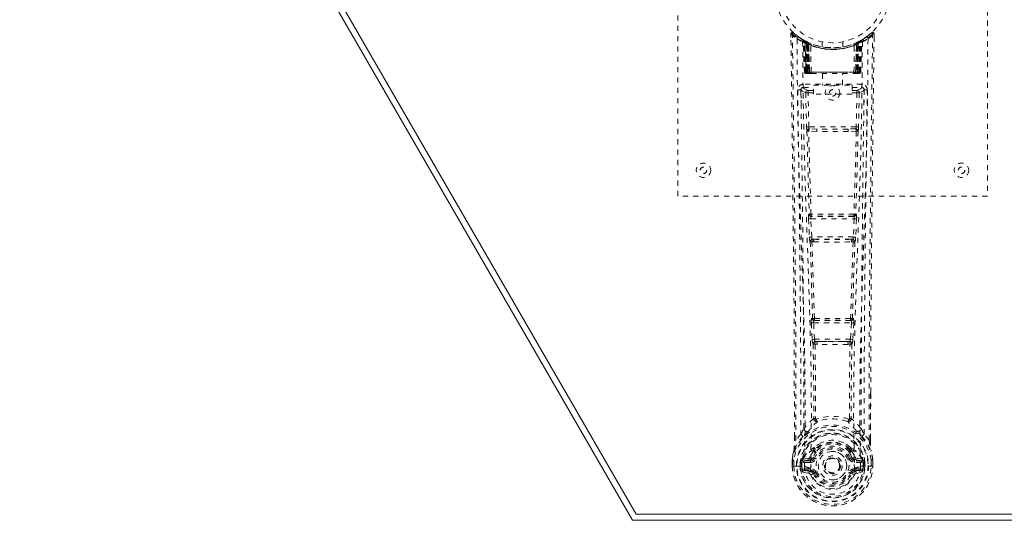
# Model space of a CAD drawing. Header units: inches. Extents: x 5.1 to 76.6, y 25.2 to 45.8.
# Tile 1 of 4: x 5.1 to 24.2, y 25.2 to 34.9. Entities that reach past the tile are written whole.
import ezdxf

# ---------------------------------------------------------------- set-up
doc = ezdxf.new("R2010")
doc.units = ezdxf.units.IN
doc.header["$MEASUREMENT"] = 0
doc.linetypes.add('SLD-Dashed', pattern=[0.075, 0.05, -0.025])
doc.linetypes.add('SLD-Solid', pattern=[0])

msp = doc.modelspace()

# ---------------------------------------------------------------- linework, layer by layer
at = {"color": 7, "linetype": 'SLD-Solid', "lineweight": 15}
for p, q in [((17.008, 25.231), (5.133, 45.799)), ((17.076, 25.349), (5.338, 45.681)), ((5.338, 45.681), (17.076, 25.349)), ((64.758, 25.231), (17.008, 25.231)), ((64.69, 25.349), (17.076, 25.349)), ((17.076, 25.349), (64.69, 25.349))]:
    msp.add_line(p, q, dxfattribs=at)
at = {"color": 7, "linetype": 'SLD-Dashed', "lineweight": 0}
for p, q in [((17.883, 31.515), (17.883, 39.515)), ((23.883, 39.515), (23.883, 31.515)), ((20.076, 34.656), (20.077, 34.589)), ((20.106, 34.657), (20.126, 34.679)), ((20.168, 34.643), (20.125, 34.678)), ((20.315, 34.541), (20.301, 34.549)), ((20.321, 34.536), (20.307, 34.544)), ((21.464, 34.549), (21.451, 34.541)), ((21.64, 34.677), (21.599, 34.644)), ((21.69, 34.656), (21.66, 34.657)), ((21.687, 34.593), (21.688, 34.656)), ((21.689, 34.589), (21.689, 34.656)), ((21.689, 34.589), (21.69, 34.656)), ((20.33, 34.516), (20.316, 34.524)), ((20.337, 33.919), (20.316, 34.524)), ((20.35, 33.919), (20.33, 34.516)), ((20.368, 34.512), (20.333, 34.531)), ((20.417, 34.47), (20.348, 34.505)), ((20.369, 33.919), (20.348, 34.505)), ((20.349, 34.509), (20.371, 33.915)), ((20.362, 34.515), (20.388, 34.502)), ((20.376, 34.476), (20.388, 34.502)), ((20.376, 34.476), (20.376, 33.919)), ((20.383, 34.472), (20.376, 34.476)), ((20.383, 34.472), (20.396, 34.498)), ((20.383, 33.919), (20.383, 34.472)), ((20.4, 34.496), (20.385, 34.504)), ((20.388, 34.502), (20.396, 34.498)), ((20.389, 34.469), (20.402, 34.495)), ((20.39, 33.919), (20.389, 34.469)), ((20.389, 34.469), (20.396, 34.466)), ((20.396, 34.466), (20.408, 34.492)), ((20.396, 34.466), (20.396, 33.919)), ((20.401, 34.496), (20.4, 34.496)), ((20.408, 34.461), (20.42, 34.487)), ((20.408, 34.461), (20.408, 33.919)), ((20.414, 34.458), (20.408, 34.461)), ((20.414, 34.458), (20.426, 34.484)), ((20.414, 33.919), (20.414, 34.458)), ((20.417, 34.47), (20.418, 34.47)), ((20.436, 33.919), (20.417, 34.47)), ((20.418, 34.47), (20.437, 33.919)), ((20.42, 34.487), (20.426, 34.484)), ((20.467, 33.919), (20.463, 34.44)), ((20.683, 34.504), (20.683, 34.407)), ((21.083, 34.407), (21.083, 34.504)), ((21.299, 33.919), (21.303, 34.44)), ((21.329, 33.919), (21.348, 34.47)), ((21.349, 34.47), (21.33, 33.919)), ((21.34, 34.484), (21.346, 34.487)), ((21.34, 34.484), (21.352, 34.458)), ((21.346, 34.487), (21.358, 34.461)), ((21.348, 34.47), (21.349, 34.47)), ((21.418, 34.505), (21.349, 34.47)), ((21.358, 34.461), (21.352, 34.458)), ((21.352, 34.458), (21.352, 33.919)), ((21.365, 34.496), (21.358, 34.492)), ((21.358, 34.492), (21.37, 34.466)), ((21.358, 33.919), (21.358, 34.461)), ((21.373, 34.499), (21.364, 34.495)), ((21.364, 34.495), (21.377, 34.469)), ((21.366, 34.496), (21.365, 34.496)), ((21.433, 34.531), (21.366, 34.496)), ((21.37, 34.498), (21.377, 34.502)), ((21.37, 34.498), (21.383, 34.472)), ((21.37, 34.466), (21.377, 34.469)), ((21.37, 33.919), (21.37, 34.466)), ((21.377, 34.469), (21.376, 33.919)), ((21.377, 34.502), (21.386, 34.506)), ((21.377, 34.502), (21.39, 34.476)), ((21.39, 34.476), (21.383, 34.472)), ((21.383, 34.472), (21.383, 33.919)), ((21.39, 33.919), (21.39, 34.476)), ((21.395, 33.915), (21.417, 34.509)), ((21.397, 33.919), (21.418, 34.505)), ((21.415, 33.919), (21.436, 34.516)), ((21.429, 33.919), (21.45, 34.524)), ((21.45, 34.524), (21.436, 34.516)), ((20.337, 33.919), (20.35, 33.919)), ((20.369, 33.919), (20.436, 33.919)), ((20.376, 33.919), (20.383, 33.919)), ((20.377, 33.89), (20.384, 33.89)), ((20.38, 33.89), (20.39, 33.89)), ((21.383, 33.919), (20.383, 33.919)), ((20.396, 33.919), (20.39, 33.919)), ((20.39, 33.89), (20.397, 33.89)), ((20.396, 33.919), (21.37, 33.919)), ((20.399, 33.89), (20.453, 33.89)), ((20.408, 33.919), (20.414, 33.919)), ((20.409, 33.89), (20.415, 33.89)), ((21.352, 33.919), (20.414, 33.919)), ((20.453, 33.89), (20.415, 33.89)), ((20.437, 33.919), (20.436, 33.919)), ((20.466, 33.89), (20.474, 33.89)), ((20.467, 33.919), (21.299, 33.919)), ((20.474, 33.89), (21.292, 33.89)), ((20.688, 33.89), (20.688, 33.667)), ((21.078, 33.667), (21.078, 33.89)), ((21.292, 33.89), (21.299, 33.89)), ((21.313, 33.89), (21.367, 33.89)), ((21.351, 33.89), (21.313, 33.89)), ((21.33, 33.919), (21.329, 33.919)), ((21.33, 33.919), (21.397, 33.919)), ((21.351, 33.89), (21.357, 33.89)), ((21.352, 33.919), (21.358, 33.919)), ((21.369, 33.89), (21.376, 33.89)), ((21.376, 33.919), (21.37, 33.919)), ((21.376, 33.89), (21.386, 33.89)), ((21.382, 33.89), (21.389, 33.89)), ((21.383, 33.919), (21.39, 33.919)), ((21.415, 33.919), (21.429, 33.919)), ((20.272, 33.583), (20.27, 33.575)), ((20.315, 33.681), (20.315, 33.62)), ((21.451, 33.681), (20.315, 33.681)), ((20.315, 33.62), (20.513, 33.62)), ((20.513, 33.487), (20.513, 33.667)), ((20.513, 33.667), (21.263, 33.667)), ((21.263, 33.667), (21.263, 33.487)), ((21.263, 33.62), (21.451, 33.62)), ((21.451, 33.62), (21.451, 33.681)), ((21.496, 33.575), (21.494, 33.583)), ((20.271, 33.572), (20.274, 33.285)), ((20.364, 33.517), (20.38, 32.856)), ((20.409, 33.563), (20.409, 33.518)), ((20.513, 33.563), (20.409, 33.563)), ((20.424, 32.857), (20.409, 33.518)), ((20.513, 33.518), (20.409, 33.518)), ((21.263, 33.487), (20.513, 33.487)), ((21.357, 33.563), (21.263, 33.563)), ((21.357, 33.518), (21.263, 33.518)), ((21.357, 33.518), (21.341, 32.857)), ((21.357, 33.563), (21.357, 33.518)), ((21.402, 33.517), (21.386, 32.856)), ((21.492, 33.285), (21.495, 33.572)), ((20.424, 32.857), (20.38, 32.856)), ((21.341, 32.857), (20.424, 32.857)), ((20.585, 32.814), (20.432, 32.817)), ((21.333, 32.817), (21.181, 32.814)), ((21.386, 32.856), (21.341, 32.857)), ((20.578, 32.766), (20.422, 32.772)), ((21.181, 32.814), (20.585, 32.814)), ((21.344, 32.772), (21.188, 32.766)), ((23.883, 31.515), (17.883, 31.515)), ((20.432, 31.166), (20.424, 31.162)), ((20.469, 31.12), (20.477, 31.123)), ((21.297, 31.12), (20.469, 31.12)), ((21.289, 31.123), (21.297, 31.12)), ((21.342, 31.162), (21.334, 31.166)), ((20.418, 31.073), (20.435, 30.72)), ((20.462, 31.075), (21.304, 31.075)), ((20.479, 30.722), (20.462, 31.075)), ((21.304, 31.075), (21.286, 30.722)), ((21.348, 31.073), (21.331, 30.72)), ((21.286, 30.722), (20.479, 30.722)), ((20.485, 30.626), (20.517, 30.626)), ((20.526, 30.677), (20.494, 30.677)), ((20.526, 30.677), (21.24, 30.677)), ((21.24, 30.677), (21.271, 30.677)), ((21.249, 30.626), (21.281, 30.626)), ((20.473, 29.055), (20.489, 28.737)), ((20.496, 29.149), (20.482, 29.144)), ((20.517, 29.057), (21.249, 29.057)), ((20.533, 28.74), (20.517, 29.057)), ((20.526, 29.102), (20.541, 29.107)), ((21.24, 29.102), (20.526, 29.102)), ((21.225, 29.107), (21.24, 29.102)), ((21.249, 29.057), (21.232, 28.74)), ((21.27, 29.149), (21.284, 29.144)), ((21.293, 29.055), (21.277, 28.737)), ((21.232, 28.74), (20.533, 28.74)), ((20.544, 28.642), (20.584, 28.641)), ((20.591, 28.695), (20.552, 28.695)), ((20.591, 28.695), (21.175, 28.695)), ((21.214, 28.695), (21.175, 28.695)), ((21.182, 28.641), (21.222, 28.642)), ((21.619, 27.707), (21.619, 26.783)), ((21.62, 26.782), (21.623, 27.706)), ((20.555, 27.201), (20.555, 27.201)), ((21.21, 27.201), (21.21, 27.201)), ((20.146, 26.782), (20.146, 26.836)), ((20.147, 26.836), (20.147, 26.783)), ((20.271, 26.899), (20.175, 26.784)), ((21.591, 26.784), (21.494, 26.899)), ((20.515, 26.597), (20.514, 26.579)), ((20.538, 26.591), (20.538, 26.573)), ((21.228, 26.573), (21.228, 26.591)), ((21.232, 26.643), (21.244, 26.626)), ((21.251, 26.597), (21.251, 26.579)), ((20.103, 26.402), (20.103, 26.397)), ((20.103, 26.281), (20.103, 26.397)), ((20.105, 26.397), (20.105, 26.28)), ((20.133, 26.397), (20.133, 26.283)), ((20.284, 26.353), (20.254, 26.355)), ((20.254, 26.355), (20.254, 26.355)), ((20.254, 26.284), (20.254, 26.355)), ((20.284, 26.354), (20.29, 26.373)), ((20.284, 26.353), (20.284, 26.284)), ((20.29, 26.373), (20.289, 26.363)), ((20.289, 26.363), (20.29, 26.284)), ((20.3, 26.404), (20.296, 26.399)), ((20.3, 26.404), (20.31, 26.415)), ((20.425, 26.436), (20.31, 26.415)), ((20.31, 26.415), (20.31, 26.415)), ((20.31, 26.415), (20.31, 26.415)), ((20.324, 26.382), (20.454, 26.407)), ((20.324, 26.382), (20.324, 26.352)), ((20.454, 26.382), (20.324, 26.382)), ((20.454, 26.352), (20.324, 26.352)), ((20.454, 26.407), (20.454, 26.382)), ((20.454, 26.352), (20.454, 26.382)), ((20.509, 26.448), (20.536, 26.436)), ((21.23, 26.436), (21.257, 26.448)), ((21.312, 26.407), (21.442, 26.382)), ((21.312, 26.407), (21.312, 26.382)), ((21.442, 26.382), (21.312, 26.382)), ((21.312, 26.352), (21.312, 26.382)), ((21.442, 26.352), (21.312, 26.352)), ((21.456, 26.415), (21.341, 26.436)), ((21.442, 26.352), (21.442, 26.382)), ((21.456, 26.415), (21.466, 26.404)), ((21.466, 26.404), (21.466, 26.404)), ((21.466, 26.404), (21.466, 26.404)), ((21.47, 26.399), (21.466, 26.404)), ((21.476, 26.373), (21.476, 26.363)), ((21.482, 26.354), (21.476, 26.373)), ((21.476, 26.363), (21.476, 26.284)), ((21.511, 26.355), (21.482, 26.353)), ((21.482, 26.284), (21.482, 26.353)), ((21.511, 26.355), (21.511, 26.284)), ((21.511, 26.355), (21.511, 26.355)), ((21.633, 26.283), (21.633, 26.397)), ((21.661, 26.28), (21.661, 26.397)), ((21.663, 26.397), (21.662, 26.402)), ((21.663, 26.281), (21.663, 26.397)), ((20.103, 26.281), (20.107, 26.281)), ((20.107, 26.281), (20.16, 26.282)), ((20.16, 26.282), (20.183, 26.282)), ((20.183, 26.282), (20.342, 26.282)), ((20.254, 26.284), (20.254, 26.284)), ((20.29, 26.284), (20.284, 26.284)), ((20.307, 26.164), (20.426, 26.14)), ((20.338, 26.23), (20.338, 26.2)), ((20.338, 26.23), (20.454, 26.23)), ((20.454, 26.179), (20.338, 26.2)), ((20.338, 26.2), (20.454, 26.2)), ((20.454, 26.23), (20.454, 26.2)), ((20.454, 26.179), (20.454, 26.2)), ((20.459, 26.244), (20.46, 26.246)), ((20.514, 26.136), (20.51, 26.143)), ((20.536, 26.145), (20.514, 26.136)), ((21.252, 26.136), (21.23, 26.145)), ((21.306, 26.246), (21.306, 26.244)), ((21.312, 26.23), (21.312, 26.2)), ((21.312, 26.23), (21.428, 26.23)), ((21.428, 26.2), (21.312, 26.179)), ((21.312, 26.179), (21.312, 26.2)), ((21.312, 26.2), (21.428, 26.2)), ((21.34, 26.14), (21.458, 26.164)), ((21.424, 26.282), (21.582, 26.282)), ((21.428, 26.2), (21.428, 26.23)), ((21.476, 26.284), (21.482, 26.284)), ((21.582, 26.282), (21.605, 26.282)), ((21.605, 26.282), (21.659, 26.281)), ((21.659, 26.281), (21.663, 26.281)), ((21.252, 26.136), (21.307, 26.113))]:
    msp.add_line(p, q, dxfattribs=at)
at = {"color": 7, "linetype": 'SLD-Dashed', "lineweight": 0, "flags": 128}
for points in [[(20.076, 34.656), (20.077, 34.656), (20.079, 34.656), (20.085, 34.656), (20.095, 34.656), (20.101, 34.656), (20.106, 34.657)], [(20.146, 26.836), (20.137, 29.405), (20.11, 32.03), (20.076, 34.656)], [(20.125, 34.676), (20.118, 34.68), (20.11, 34.682), (20.101, 34.683), (20.093, 34.682), (20.087, 34.678), (20.081, 34.673), (20.078, 34.666), (20.077, 34.659)], [(20.175, 26.784), (20.174, 28.248), (20.165, 29.721), (20.15, 31.169), (20.147, 31.416), (20.144, 31.674), (20.142, 31.889), (20.139, 32.118), (20.136, 32.368), (20.132, 32.64), (20.129, 32.858), (20.126, 33.12), (20.122, 33.444), (20.119, 33.654), (20.116, 33.913), (20.112, 34.175), (20.109, 34.423), (20.106, 34.657)], [(20.195, 34.562), (20.203, 33.515), (20.222, 32.47), (20.251, 31.429), (20.286, 30.39), (20.321, 29.356), (20.346, 28.327), (20.354, 27.302), (20.342, 26.282)], [(20.31, 34.542), (20.316, 34.53), (20.321, 34.517)], [(21.571, 34.562), (21.563, 33.515), (21.544, 32.47), (21.515, 31.429), (21.479, 30.39), (21.445, 29.356), (21.42, 28.327), (21.411, 27.302), (21.424, 26.282)], [(21.591, 26.784), (21.592, 28.249), (21.601, 29.721), (21.616, 31.169), (21.618, 31.39), (21.621, 31.619), (21.623, 31.823), (21.626, 32.021), (21.628, 32.237), (21.63, 32.387), (21.632, 32.544), (21.634, 32.7), (21.636, 32.818), (21.638, 32.958), (21.64, 33.12), (21.644, 33.452), (21.647, 33.657), (21.65, 33.911), (21.653, 34.172), (21.657, 34.421), (21.66, 34.657)], [(21.639, 34.679), (21.607, 34.65), (21.599, 34.644)], [(21.623, 27.706), (21.628, 29.405), (21.656, 32.03), (21.689, 34.589)], [(21.686, 34.656), (21.685, 34.664), (21.681, 34.671), (21.676, 34.678), (21.67, 34.683), (21.663, 34.686), (21.655, 34.686), (21.648, 34.684), (21.642, 34.68)], [(20.304, 34.507), (20.313, 33.462), (20.334, 32.419), (20.366, 31.379), (20.404, 30.344), (20.44, 29.312), (20.466, 28.286), (20.474, 27.264), (20.46, 26.247)], [(20.347, 34.513), (20.348, 34.507), (20.348, 34.505)], [(21.462, 34.507), (21.453, 33.462), (21.432, 32.419), (21.4, 31.38), (21.362, 30.344), (21.326, 29.313), (21.3, 28.286), (21.292, 27.264), (21.306, 26.247)], [(20.376, 33.919), (20.361, 33.919), (20.348, 33.919), (20.34, 33.919), (20.337, 33.919)], [(20.35, 33.919), (20.354, 33.919), (20.363, 33.919), (20.375, 33.919), (20.39, 33.919)], [(20.408, 33.919), (20.4, 33.919), (20.392, 33.919), (20.385, 33.919), (20.379, 33.919), (20.374, 33.919), (20.371, 33.919), (20.369, 33.919), (20.369, 33.919)], [(20.369, 33.919), (20.37, 33.912), (20.37, 33.91)], [(20.398, 33.89), (20.398, 33.89), (20.4, 33.89)], [(20.437, 33.919), (20.44, 33.919), (20.446, 33.919), (20.456, 33.919), (20.467, 33.919)], [(21.299, 33.919), (21.31, 33.919), (21.319, 33.919), (21.326, 33.919), (21.329, 33.919)], [(21.397, 33.919), (21.397, 33.919), (21.395, 33.919), (21.392, 33.919), (21.387, 33.919), (21.381, 33.919), (21.374, 33.919), (21.366, 33.919), (21.358, 33.919)], [(21.376, 33.919), (21.391, 33.919), (21.403, 33.919), (21.412, 33.919), (21.415, 33.919)], [(21.429, 33.919), (21.426, 33.919), (21.418, 33.919), (21.405, 33.919), (21.39, 33.919)], [(20.409, 33.563), (20.34, 33.592), (20.315, 33.62)], [(21.451, 33.62), (21.426, 33.592), (21.357, 33.563)], [(20.21, 33.574), (20.212, 33.439), (20.214, 33.266), (20.217, 33.058), (20.22, 32.812), (20.224, 32.563), (20.226, 32.344), (20.228, 32.19), (20.23, 32.053), (20.232, 31.931), (20.234, 31.776), (20.236, 31.613), (20.238, 31.456), (20.248, 30.643), (20.256, 29.825), (20.264, 28.852), (20.27, 27.863), (20.271, 26.899)], [(20.27, 33.575), (20.295, 33.546), (20.364, 33.518)], [(20.409, 33.518), (20.393, 33.518), (20.379, 33.518), (20.369, 33.518), (20.364, 33.517)], [(21.402, 33.517), (21.397, 33.518), (21.387, 33.518), (21.373, 33.518), (21.357, 33.518)], [(21.402, 33.518), (21.471, 33.546), (21.496, 33.575)], [(21.494, 26.899), (21.495, 27.419), (21.497, 27.952), (21.499, 28.498), (21.503, 29.013), (21.507, 29.542), (21.512, 30.094), (21.517, 30.584), (21.52, 30.841), (21.524, 31.114), (21.527, 31.402), (21.531, 31.706), (21.535, 31.982), (21.538, 32.222), (21.54, 32.414), (21.543, 32.628), (21.546, 32.87), (21.549, 33.095), (21.552, 33.287), (21.554, 33.447), (21.556, 33.574)], [(20.388, 32.774), (20.408, 31.969), (20.432, 31.166)], [(20.466, 31.162), (20.442, 31.966), (20.422, 32.772)], [(21.188, 32.766), (20.883, 32.766), (20.578, 32.766)], [(21.181, 32.814), (20.883, 32.814), (20.585, 32.814)], [(21.344, 32.772), (21.324, 31.966), (21.299, 31.162)], [(21.378, 32.774), (21.358, 31.969), (21.334, 31.166)], [(20.462, 31.075), (20.447, 31.074), (20.433, 31.073), (20.422, 31.073), (20.418, 31.073)], [(21.348, 31.073), (21.343, 31.073), (21.333, 31.073), (21.319, 31.074), (21.304, 31.075)], [(20.479, 30.722), (20.464, 30.721), (20.45, 30.721), (20.439, 30.72), (20.435, 30.72)], [(20.435, 30.72), (20.437, 30.688), (20.438, 30.685)], [(21.331, 30.72), (21.326, 30.72), (21.316, 30.721), (21.302, 30.721), (21.286, 30.722)], [(21.331, 30.72), (21.329, 30.688), (21.328, 30.685)], [(20.45, 30.63), (20.474, 29.888), (20.496, 29.149)], [(20.532, 29.143), (20.51, 29.884), (20.485, 30.626)], [(21.281, 30.626), (21.256, 29.884), (21.234, 29.143)], [(21.316, 30.63), (21.291, 29.888), (21.27, 29.149)], [(20.517, 29.057), (20.502, 29.056), (20.488, 29.056), (20.478, 29.055), (20.473, 29.055)], [(20.517, 29.057), (20.516, 29.066), (20.516, 29.074), (20.517, 29.081), (20.518, 29.088), (20.521, 29.098), (20.526, 29.102)], [(21.24, 29.102), (21.244, 29.098), (21.248, 29.088), (21.249, 29.081), (21.249, 29.074), (21.249, 29.066), (21.249, 29.057)], [(21.293, 29.055), (21.288, 29.055), (21.278, 29.056), (21.264, 29.056), (21.249, 29.057)], [(20.533, 28.74), (20.519, 28.739), (20.505, 28.738), (20.494, 28.738), (20.489, 28.737)], [(20.508, 28.648), (20.518, 27.927), (20.52, 27.209)], [(20.544, 28.642), (20.554, 27.92), (20.555, 27.201)], [(21.182, 28.641), (20.883, 28.64), (20.584, 28.641)], [(21.175, 28.695), (20.883, 28.693), (20.591, 28.695)], [(21.21, 27.201), (21.212, 27.92), (21.222, 28.642)], [(21.214, 28.695), (21.215, 28.695), (21.217, 28.697), (21.22, 28.7), (21.225, 28.71), (21.23, 28.723), (21.232, 28.74)], [(21.277, 28.737), (21.272, 28.738), (21.261, 28.738), (21.247, 28.739), (21.232, 28.74)], [(21.258, 28.648), (21.247, 27.927), (21.246, 27.209)], [(20.517, 27.201), (20.417, 27.113), (20.331, 27.012)], [(20.517, 27.201), (20.519, 27.19), (20.524, 27.182), (20.53, 27.175), (20.538, 27.172), (20.546, 27.172), (20.553, 27.175), (20.56, 27.182), (20.565, 27.19)], [(21.2, 27.19), (21.206, 27.182), (21.212, 27.175), (21.22, 27.172), (21.228, 27.172), (21.236, 27.175), (21.242, 27.182), (21.246, 27.19), (21.248, 27.201)], [(21.435, 27.012), (21.349, 27.113), (21.248, 27.201)], [(20.424, 26.963), (20.418, 26.957), (20.409, 26.948)], [(21.357, 26.948), (21.348, 26.957), (21.342, 26.963)], [(20.314, 26.86), (20.213, 26.736), (20.134, 26.582)], [(20.147, 26.783), (20.146, 26.783), (20.145, 26.782), (20.146, 26.782)], [(20.665, 26.73), (20.608, 26.701), (20.534, 26.643)], [(21.232, 26.643), (21.158, 26.701), (21.1, 26.73)], [(21.452, 26.86), (21.553, 26.736), (21.632, 26.582)], [(21.62, 26.782), (21.621, 26.782), (21.62, 26.783), (21.619, 26.783)], [(20.134, 26.582), (20.117, 26.502), (20.103, 26.402)], [(20.103, 26.397), (20.116, 26.495), (20.132, 26.571)], [(20.134, 26.582), (20.132, 26.577), (20.132, 26.571)], [(20.514, 26.579), (20.482, 26.526), (20.452, 26.459)], [(20.566, 26.56), (20.537, 26.511), (20.509, 26.448)], [(21.257, 26.448), (21.229, 26.511), (21.199, 26.56)], [(21.251, 26.579), (21.284, 26.526), (21.314, 26.459)], [(21.634, 26.571), (21.634, 26.577), (21.632, 26.582)], [(21.662, 26.402), (21.651, 26.492), (21.632, 26.582)], [(21.663, 26.397), (21.65, 26.495), (21.634, 26.571)], [(20.103, 26.402), (20.104, 26.402), (20.106, 26.401), (20.109, 26.401), (20.113, 26.4), (20.117, 26.4), (20.122, 26.399), (20.127, 26.398), (20.133, 26.397)], [(20.103, 26.397), (20.103, 26.397), (20.104, 26.397), (20.105, 26.397)], [(20.105, 26.397), (20.107, 26.397), (20.11, 26.397), (20.115, 26.397), (20.12, 26.397), (20.127, 26.397), (20.133, 26.397)], [(20.284, 26.353), (20.284, 26.354), (20.284, 26.354)], [(20.324, 26.352), (20.306, 26.355), (20.289, 26.363)], [(20.452, 26.459), (20.439, 26.441), (20.425, 26.436)], [(20.564, 26.425), (20.559, 26.427), (20.554, 26.429), (20.549, 26.431), (20.545, 26.433), (20.541, 26.434), (20.539, 26.435), (20.537, 26.436), (20.536, 26.436)], [(21.202, 26.425), (21.207, 26.427), (21.212, 26.429), (21.217, 26.431), (21.221, 26.433), (21.225, 26.434), (21.227, 26.435), (21.229, 26.436), (21.23, 26.436)], [(21.314, 26.459), (21.327, 26.441), (21.341, 26.436)], [(21.476, 26.363), (21.46, 26.355), (21.442, 26.352)], [(21.482, 26.354), (21.482, 26.354), (21.482, 26.353)], [(21.662, 26.402), (21.662, 26.402), (21.66, 26.401), (21.657, 26.401), (21.653, 26.4), (21.649, 26.4), (21.644, 26.399), (21.638, 26.398), (21.633, 26.397)], [(21.633, 26.397), (21.639, 26.397), (21.645, 26.397), (21.651, 26.397), (21.656, 26.397), (21.659, 26.397), (21.661, 26.397)], [(21.661, 26.397), (21.662, 26.397), (21.663, 26.397), (21.663, 26.397)], [(20.105, 26.282), (20.104, 26.282), (20.103, 26.281), (20.103, 26.281)], [(20.284, 26.284), (20.281, 26.284), (20.274, 26.284), (20.265, 26.284), (20.254, 26.284)], [(20.295, 26.212), (20.315, 26.225), (20.338, 26.23)], [(21.306, 26.244), (21.3, 26.168), (21.277, 26.093), (21.238, 26.024), (21.185, 25.965), (21.12, 25.916), (21.046, 25.88), (20.966, 25.858), (20.883, 25.85), (20.8, 25.858), (20.72, 25.88), (20.646, 25.916), (20.581, 25.965), (20.528, 26.024), (20.489, 26.093), (20.465, 26.168), (20.459, 26.244)], [(20.564, 26.157), (20.559, 26.155), (20.554, 26.152), (20.549, 26.151), (20.545, 26.149), (20.541, 26.147), (20.539, 26.146), (20.537, 26.146), (20.536, 26.145)], [(21.202, 26.157), (21.207, 26.155), (21.212, 26.152), (21.217, 26.151), (21.221, 26.149), (21.225, 26.147), (21.227, 26.146), (21.229, 26.146), (21.23, 26.145)], [(21.261, 26.152), (21.256, 26.144), (21.252, 26.136)], [(21.312, 26.179), (21.275, 26.165), (21.261, 26.152)], [(21.428, 26.23), (21.451, 26.225), (21.471, 26.212)], [(21.663, 26.281), (21.663, 26.281), (21.662, 26.282), (21.661, 26.282)]]:
    msp.add_lwpolyline(points, dxfattribs=at)
at = {"color": 7, "linetype": 'SLD-Dashed', "lineweight": 0}
for centre, radius in [((20.883, 35.515), 1.125), ((20.883, 35.515), 1.03), ((20.883, 33.515), 0.14), ((20.883, 33.515), 0.0625), ((18.383, 32.015), 0.14), ((18.383, 32.015), 0.0625), ((23.383, 32.015), 0.141), ((23.383, 32.015), 0.0625), ((20.883, 26.291), 0.7), ((20.883, 26.291), 0.69), ((20.883, 26.291), 0.623), ((20.883, 26.291), 0.32), ((20.883, 26.291), 0.275), ((20.883, 26.291), 0.188), ((20.883, 26.291), 0.156), ((20.883, 26.291), 0.142), ((20.883, 26.291), 0.14), ((20.883, 26.291), 0.138)]:
    msp.add_circle(centre, radius, dxfattribs=at)
for centre, radius, start, end in [((20.106, 34.656), 0.03, 47.8634, 180.7206), ((20.885, 35.56), 1.213, 228.1752, 235.3205), ((20.883, 35.515), 1.158, 227.8705, 312.1289), ((20.881, 35.512), 1.124, 227.9076, 235.3626), ((20.225, 34.562), 0.03, 55.9363, 179.8263), ((20.871, 35.754), 1.37, 240.451, 245.569), ((20.883, 35.515), 1.128, 235.3521, 240.4886), ((20.286, 34.523), 0.03, 1.9886, 58.9496), ((20.871, 35.495), 1.104, 238.9477, 239.8489), ((20.266, 34.487), 0.0714, 31.6418, 58.925), ((20.345, 34.494), 0.0429, 114.1634, 163.0259), ((20.3, 34.515), 0.0299, 1.909, 59.7224), ((20.882, 35.513), 1.126, 239.7357, 244.7289), ((20.893, 35.537), 1.154, 239.9616, 244.0331), ((20.883, 35.515), 1.128, 240.489, 299.511), ((20.897, 35.49), 1.099, 298.6339, 300.2654), ((21.466, 34.515), 0.0299, 120.2751, 178.0935), ((20.883, 35.515), 1.128, 299.5117, 304.6475), ((21.421, 34.494), 0.0429, 16.9737, 65.8366), ((21.48, 34.523), 0.03, 121.0466, 178.0152), ((20.895, 35.754), 1.37, 294.4308, 299.5493), ((20.887, 35.509), 1.12, 304.629, 312.0868), ((21.541, 34.562), 0.03, 0.1692, 124.0682), ((20.883, 35.557), 1.209, 304.67, 311.8394), ((21.66, 34.656), 0.03, 359.2793, 132.1367), ((21.589, 34.612), 0.0836, 31.9115, 52.5427), ((20.883, 35.546), 1.19, 240.8884, 299.1116), ((20.864, 35.139), 0.824, 228.2679, 233.6285), ((20.861, 35.13), 0.812, 229.1405, 234.5), ((20.318, 34.504), 0.0299, 1.8044, 60.7708), ((20.882, 35.513), 1.126, 240.8004, 245.7396), ((20.318, 34.504), 0.03, 16.8923, 61.2651), ((20.862, 35.126), 0.806, 230.3847, 235.6822), ((20.883, 35.514), 1.155, 244.3785, 295.6215), ((20.883, 35.514), 1.155, 245.0796, 294.9204), ((20.387, 34.469), 0.0297, 1.4752, 64.5238), ((20.388, 34.469), 0.0297, 1.4792, 64.5676), ((20.883, 35.514), 1.155, 246.0603, 293.9397), ((20.838, 35.066), 0.73, 234.7854, 238.9971), ((20.433, 34.458), 0.0346, 328.983, 15.1429), ((20.883, 35.478), 1.12, 247.9468, 292.0532), ((21.333, 34.458), 0.0345, 164.8471, 211.0219), ((20.927, 35.066), 0.73, 301.0031, 305.2141), ((20.884, 35.513), 1.125, 294.2591, 299.2009), ((21.378, 34.469), 0.0297, 115.4324, 178.5208), ((21.379, 34.469), 0.0297, 115.4787, 178.5223), ((20.904, 35.126), 0.806, 304.3158, 309.6162), ((20.907, 35.128), 0.809, 305.49, 310.8695), ((21.433, 34.373), 0.138, 89.4168, 113.4588), ((20.902, 35.139), 0.824, 306.3721, 311.7314), ((21.448, 34.504), 0.0299, 119.2292, 178.1956), ((21.446, 34.506), 0.0273, 117.6538, 182.3011), ((20.367, 33.92), 0.03, 181.9954, 269.9959), ((20.398, 33.963), 0.0742, 215.9468, 253.2621), ((20.38, 33.92), 0.03, 181.9688, 269.971), ((20.395, 34.057), 0.166, 259.5991, 268.3405), ((20.399, 33.92), 0.03, 181.9317, 269.9385), ((20.795, 33.912), 0.412, 179.0091, 183.0386), ((20.972, 33.913), 0.583, 179.3862, 182.0427), ((20.822, 33.912), 0.426, 179.0421, 182.9406), ((20.852, 33.912), 0.444, 179.086, 182.8225), ((20.862, 33.912), 0.448, 179.094, 182.8005), ((20.466, 33.92), 0.0299, 181.7952, 269.8138), ((20.467, 33.92), 0.0299, 181.7965, 269.8125), ((20.502, 33.912), 0.0354, 169.2764, 219.2019), ((21.263, 33.913), 0.0369, 321.861, 9.6607), ((21.299, 33.92), 0.0299, 270.1875, 358.2035), ((21.3, 33.92), 0.0299, 270.1862, 358.2048), ((20.907, 33.912), 0.445, 357.179, 0.908), ((20.914, 33.912), 0.444, 357.1775, 0.914), ((21.362, 33.925), 0.0356, 262.0678, 350.2948), ((21.367, 33.92), 0.03, 270.0624, 358.0674), ((20.943, 33.912), 0.427, 357.0654, 0.9519), ((20.794, 33.913), 0.583, 357.9573, 0.6138), ((21.371, 34.055), 0.164, 271.7059, 280.6247), ((20.971, 33.912), 0.412, 356.9614, 0.9909), ((21.385, 33.92), 0.03, 270.0303, 358.0299), ((21.368, 33.963), 0.0742, 286.7379, 324.0532), ((21.399, 33.92), 0.03, 270.0041, 358.0046), ((20.315, 33.576), 0.105, 90.0046, 180.7377), ((20.314, 33.578), 0.0423, 88.0376, 173.4307), ((21.451, 33.576), 0.105, 359.2634, 89.9944), ((21.452, 33.578), 0.0423, 6.5682, 91.962), ((20.246, 31.977), 1.598, 89.1327, 91.2845), ((-479.21, 25.694), 499.542, 0.1512, 0.90393), ((20.409, 33.518), 0.0451, 90.4306, 180.8999), ((21.357, 33.518), 0.0451, 359.0358, 89.5697), ((520.976, 25.694), 499.542, 179.09607, 179.8488), ((21.52, 31.978), 1.597, 88.7155, 90.8678), ((20.781, 32.857), 0.401, 180.0739, 191.8408), ((20.434, 32.771), 0.0456, 91.7539, 175.8259), ((20.531, 32.769), 0.109, 154.2103, 178.3437), ((20.53, 32.857), 0.105, 179.6308, 202.4728), ((21.236, 32.857), 0.105, 337.5272, 0.3692), ((21.234, 32.769), 0.111, 1.7856, 25.6605), ((21.332, 32.771), 0.0456, 4.1751, 88.2454), ((20.985, 32.857), 0.401, 348.1488, 359.9218), ((20.414, 32.913), 0.141, 259.4665, 273.0572), ((20.666, 32.778), 0.0888, 155.6024, 187.637), ((21.1, 32.778), 0.0888, 352.364, 24.3967), ((21.352, 32.911), 0.139, 266.8582, 280.6181), ((20.624, 31.103), 0.209, 163.5088, 188.4114), ((20.469, 31.165), 0.0451, 182.9218, 269.4052), ((20.477, 31.168), 0.0451, 182.9869, 269.381), ((20.459, 31.253), 0.091, 253.0017, 274.8389), ((20.517, 31.09), 0.0563, 148.2406, 195.7322), ((20.521, 31.156), 0.055, 173.1589, 216.3366), ((20.883, -5.485), 36.649, 89.3489, 90.651), ((20.883, -1.692), 32.817, 89.2909, 90.7091), ((21.289, 31.168), 0.0451, 270.6198, 357.0122), ((21.245, 31.155), 0.0546, 323.5183, 6.9862), ((21.297, 31.165), 0.0451, 270.5948, 357.0782), ((21.249, 31.09), 0.0563, 344.2678, 31.7594), ((21.307, 31.253), 0.0908, 265.1456, 287.0276), ((21.142, 31.103), 0.209, 351.5826, 16.4959), ((20.547, 30.72), 0.068, 178.3625, 218.9065), ((21.219, 30.72), 0.068, 321.1048, 1.6306), ((20.573, 30.687), 0.136, 180.7166, 204.7134), ((20.495, 30.632), 0.0456, 91.2541, 181.8231), ((20.477, 30.71), 0.0837, 251.122, 275.209), ((20.571, 30.636), 0.0867, 151.6254, 186.5707), ((20.598, 30.638), 0.0814, 151.3107, 188.753), ((20.883, 63.414), 32.79, 269.3606, 270.6393), ((20.883, 64.033), 33.358, 269.3871, 270.6129), ((21.168, 30.638), 0.0814, 351.2455, 28.6909), ((21.272, 30.635), 0.0424, 40.4461, 90.4169), ((21.195, 30.636), 0.087, 353.4648, 28.3374), ((21.289, 30.71), 0.0843, 264.8715, 288.7973), ((21.271, 30.632), 0.0448, 357.9388, 42.9047), ((21.192, 30.687), 0.136, 335.338, 359.2466), ((20.633, 29.084), 0.163, 158.125, 190.221), ((20.527, 29.147), 0.0451, 183.227, 269.1398), ((20.541, 29.152), 0.0451, 183.3935, 269.1028), ((20.525, 29.218), 0.075, 247.0748, 274.8896), ((20.883, -8.218), 37.363, 89.4615, 90.5383), ((20.589, 29.137), 0.0578, 174.2229, 212.3488), ((20.883, -3.483), 32.591, 89.398, 90.602), ((21.225, 29.152), 0.0451, 270.8963, 356.6074), ((21.177, 29.137), 0.0574, 327.5003, 5.9279), ((21.24, 29.218), 0.0749, 265.0966, 292.9466), ((21.239, 29.147), 0.0451, 270.8602, 356.773), ((21.133, 29.084), 0.163, 349.7774, 21.8737), ((20.67, 28.729), 0.181, 177.2183, 206.4658), ((20.554, 28.649), 0.0457, 91.8536, 181.7289), ((20.538, 28.715), 0.073, 245.7485, 274.5953), ((20.591, 28.737), 0.0575, 177.8256, 227.5878), ((20.647, 28.653), 0.104, 155.9703, 186.137), ((20.683, 28.655), 0.101, 156.5263, 187.7652), ((21.083, 28.655), 0.101, 352.2367, 23.4717), ((21.212, 28.649), 0.0457, 358.2723, 88.1452), ((21.119, 28.653), 0.104, 353.863, 24.0297), ((21.228, 28.715), 0.0735, 265.5137, 294.1464), ((21.096, 28.729), 0.181, 333.5368, 2.7744), ((21.155, 26.451), 0.893, 128.8528, 145.0103), ((20.506, 27.208), 0.0133, 326.0807, 3.2997), ((20.578, 27.205), 0.0608, 184.0447, 286.2247), ((20.552, 27.272), 0.0708, 242.7121, 272.7179), ((20.568, 27.203), 0.0128, 186.6352, 257.6698), ((20.637, 27.207), 0.0738, 193.2396, 235.0222), ((20.883, 26.278), 0.966, 70.8187, 109.182), ((20.883, 26.353), 0.844, 70.0604, 109.9395), ((21.188, 27.205), 0.0608, 253.7751, 355.9556), ((21.129, 27.207), 0.0738, 304.9778, 346.7604), ((20.611, 26.451), 0.893, 34.9889, 51.148), ((21.198, 27.203), 0.0128, 282.3327, 353.3727), ((21.214, 27.272), 0.0709, 267.2849, 297.279), ((21.26, 27.208), 0.0133, 176.7781, 213.9524), ((20.883, 26.291), 0.787, 8.0937, 171.9063), ((20.883, 26.291), 0.758, 8.0936, 171.9064), ((20.883, 26.291), 0.632, 5.8273, 174.1727), ((15.528, 29.456), 5.388, 331.6708, 333.028), ((21.864, 25.282), 2.212, 131.1322, 134.4925), ((20.391, 27.015), 0.0608, 182.5698, 302.0035), ((21.374, 27.015), 0.0608, 238.0022, 357.4269), ((19.902, 25.282), 2.212, 45.5075, 48.8678), ((26.208, 29.44), 5.355, 206.9677, 208.3334), ((18.959, 26.752), 1.187, 351.2125, 1.427), ((16.66, 27.4), 3.569, 346.7478, 350.0564), ((20.17, 26.542), 0.242, 88.7601, 95.3686), ((20.605, 27.217), 0.461, 223.6614, 230.828), ((20.883, 26.291), 0.602, 6.0327, 173.9673), ((20.883, 26.279), 0.453, 40.4509, 139.5491), ((20.883, 26.251), 0.494, 47.4886, 132.5115), ((20.883, 26.311), 0.473, 62.6139, 117.3863), ((21.161, 27.217), 0.461, 309.1747, 316.3348), ((25.106, 27.4), 3.569, 189.9436, 193.2521), ((21.596, 26.548), 0.236, 84.3872, 91.2818), ((22.807, 26.752), 1.187, 178.5717, 188.7901), ((20.747, 26.2), 0.492, 115.7074, 155.4806), ((20.691, 26.193), 0.441, 113.5932, 149.7443), ((20.545, 26.582), 0.0305, 185.7181, 315.4488), ((20.537, 26.619), 0.0459, 241.1364, 271.6918), ((20.577, 26.598), 0.0626, 134.0983, 180.8653), ((20.537, 26.637), 0.046, 241.1959, 271.7036), ((20.573, 26.647), 0.0396, 185.1704, 232.8797), ((20.883, 26.291), 0.376, 22.774, 157.226), ((20.571, 26.59), 0.033, 131.619, 178.1215), ((20.565, 26.595), 0.0347, 219.3959, 272.7349), ((20.883, 26.291), 0.346, 22.7739, 157.2261), ((20.883, 26.298), 0.411, 39.7064, 140.2936), ((20.883, 26.291), 0.275, 90, 270), ((20.883, 26.291), 0.275, 269.9999, 90.0001), ((21.221, 26.582), 0.0305, 224.548, 354.2851), ((21.201, 26.595), 0.0347, 267.2678, 320.6014), ((21.193, 26.647), 0.0396, 307.1181, 354.8308), ((21.195, 26.59), 0.033, 1.8824, 48.3806), ((21.229, 26.637), 0.046, 268.2955, 298.8063), ((21.229, 26.619), 0.0459, 268.3082, 298.8636), ((21.013, 26.194), 0.499, 24.8895, 63.9925), ((21.206, 26.601), 0.0449, 355.0847, 33.9425), ((21.075, 26.193), 0.441, 30.2261, 66.4278), ((20.404, 26.359), 0.116, 159.6199, 173.121), ((20.324, 26.412), 0.0306, 205.4268, 270.9272), ((20.455, 26.437), 0.0299, 181.1732, 268.9517), ((20.483, 26.464), 0.031, 190.1789, 328.3487), ((20.449, 26.471), 0.0649, 274.9221, 338.682), ((20.454, 26.471), 0.089, 270, 337.226), ((20.454, 26.471), 0.119, 269.9993, 337.2268), ((21.312, 26.471), 0.119, 202.7744, 270), ((21.312, 26.471), 0.089, 202.774, 270), ((21.283, 26.464), 0.031, 211.5709, 349.9027), ((21.317, 26.471), 0.0649, 201.3153, 265.0806), ((21.311, 26.437), 0.0299, 271.0955, 358.7819), ((21.442, 26.412), 0.0306, 269.0728, 334.5732), ((21.39, 26.366), 0.0864, 4.5683, 22.6908), ((21.633, 26.397), 0.03, 0.0028, 5.051), ((20.883, 26.291), 0.78, 180, 359.3038), ((20.883, 26.291), 0.78, 180.7166, 359.2834), ((20.148, 25.792), 0.491, 91.721, 95.0315), ((20.883, 26.291), 0.75, 180.5685, 359.4315), ((20.883, 26.291), 0.629, 180.6527, 359.3473), ((20.883, 26.291), 0.599, 180.6527, 359.3473), ((20.883, 26.291), 0.593, 180.6711, 187.6091), ((20.499, 26.24), 0.206, 187.6631, 201.6533), ((20.337, 26.17), 0.0299, 88.0498, 192.1061), ((20.465, 26.479), 0.233, 238.0381, 268.5932), ((20.883, 26.276), 0.541, 179.3501, 0.6499), ((20.455, 26.149), 0.0301, 91.4246, 197.65), ((20.417, 26.096), 0.0454, 22.4779, 78.6971), ((20.454, 26.111), 0.119, 22.7735, 89.9999), ((20.454, 26.111), 0.089, 22.774, 90), ((20.448, 26.108), 0.0715, 29.6357, 85.2026), ((20.883, 26.291), 0.376, 202.774, 337.226), ((20.883, 26.291), 0.346, 202.7739, 337.2261), ((21.312, 26.111), 0.119, 90.0008, 157.2252), ((21.312, 26.111), 0.089, 90, 157.226), ((21.305, 26.468), 0.221, 270.3095, 302.5192), ((21.348, 26.096), 0.0454, 101.2486, 157.5744), ((21.311, 26.149), 0.0301, 342.351, 88.5745), ((21.429, 26.17), 0.0299, 347.891, 91.953), ((21.267, 26.24), 0.206, 338.3428, 352.3383), ((20.883, 26.291), 0.593, 352.3909, 359.3289), ((21.485, 25.235), 1.049, 88.5384, 90.1572), ((21.615, 25.758), 0.526, 84.9443, 88.0384), ((19.915, 27.487), 1.478, 291.6239, 293.9237), ((20.883, 26.291), 0.459, 202.774, 337.226), ((20.883, 26.291), 0.4, 202.774, 337.226)]:
    msp.add_arc(centre, radius, start, end, dxfattribs=at)

doc.saveas('drawing.dxf')
